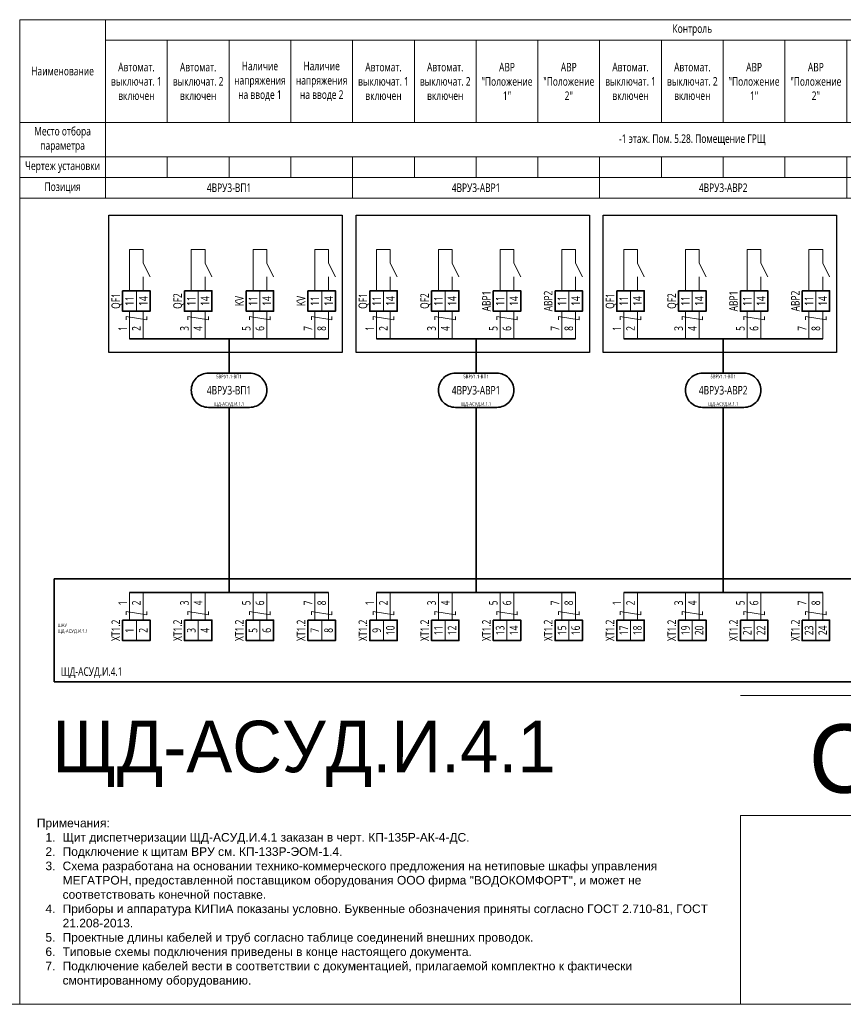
# Model space of a CAD drawing. Header units: millimetres. Extents: x -1173 to 6733, y -4591 to 345.
# Tile 6 of 93: x -572 to -332, y -3863 to -3576. Entities that reach past the tile are written whole.
import ezdxf
from ezdxf.enums import TextEntityAlignment as Align

# ---------------------------------------------------------------- set-up
doc = ezdxf.new("R2010")
doc.units = ezdxf.units.MM
doc.set_wipeout_variables(frame=1)
doc.layers.get('0').update_dxf_attribs({"lineweight": 15})
for name, color, linetype, lineweight in [('AK_Drawing', 7, 'Continuous', 35), ('AK_Drawing_Thin', 7, 'Continuous', 15), ('AK_Equipment', 7, 'Continuous', 35), ('AK_Multy_Wire', 7, 'Continuous', 35), ('AK_Table', 7, 'Continuous', 35), ('AK_Wire', 7, 'Continuous', 15), ('AK_Wire_Number', 7, 'Continuous', 15)]:
    doc.layers.add(name, color=color, linetype=linetype, lineweight=lineweight)
doc.layers.add('UNPLOTTED', color=2, linetype='Continuous', lineweight=15, plot=False)
doc.styles.add('CP.Text', font='arial.ttf')
doc.styles.add('PT Sans Narrow', font='PTN57F.ttf')
doc.styles.get("Standard").update_dxf_attribs({"font": 'arial.ttf'})
doc.styles.add('Trebuchet MS', font='trebuc.ttf', dxfattribs={"width": 0.75})

# ---------------------------------------------------------------- blocks, each defined once
blk = doc.blocks.new('*U1')
at = {"layer": 'UNPLOTTED'}
blk.add_line((0, 90), (-185, 90), dxfattribs=at)
for points in [[(0, 0), (-395, 0), (-395, 287), (0, 287)], [(-185, 55), (0, 55), (0, 0), (-185, 0)]]:
    blk.add_lwpolyline(points, close=True, dxfattribs=at)
blk = doc.blocks.new('*U70')
for p, q in [((0, 0), (0, -30)), ((372, 0), (0, 0)), ((0, -30), (372, -30))]:
    blk.add_line(p, q)
at = {"style": 'Trebuchet MS', "width": 0.75}
for tag, flags, p in [('NAME', 9, (-1, 0)), ('TYPE', 9, (-1, -3)), ('ASSYCODE', 9, (-1, -6)), ('MFG', 9, (-1, -9)), ('MESUREMENT_UNITS', 9, (-1, -13.44)), ('WEIGHT', 9, (-1, -18)), ('COUNT', 9, (-1, -16.98)), ('SORTING_SECTION', 9, (-1, -22.98)), ('XREF', 1, (-1, -24))]:
    blk.add_attdef(tag, text='', height=2, dxfattribs=dict(at, flags=flags)).set_placement(p, align=Align.RIGHT)
blk.add_attdef('TAG1', text='', height=2.5, dxfattribs=at).set_placement((2, -27), align=Align.MIDDLE_LEFT)
at = {"lineweight": 30, "width": 0.75, "flags": 104}
blk.add_attdef('CATDESC', text='', height=2.5, dxfattribs=at).set_placement((370, -25), align=Align.MIDDLE_RIGHT)
at = {"layer": 'UNPLOTTED', "style": 'Trebuchet MS', "width": 0.75, "flags": 8}
for tag, p in [('DESC1', (1, -3)), ('DESC2', (1, -5)), ('DESC3', (1, -7)), ('FAMILY', (1, -13.73)), ('SYSTEM_NAME', (1, -17.99)), ('POSITION_N', (1, -15.99))]:
    blk.add_attdef(tag, p, '', height=1, dxfattribs=at)
blk = doc.blocks.new('*T648')
at = {"layer": 'AK_Table', "color": 0, "linetype": 'ByBlock', "lineweight": -2, "transparency": 16777216}
for p, q in [((0, 0), (367, 0)), ((0, 0), (0, -52)), ((25, 0), (25, -52)), ((367, 0), (367, -52)), ((25, -6), (367, -6)), ((43, -6), (43, -30)), ((61, -6), (61, -30)), ((79, -6), (79, -30)), ((97, -6), (97, -30)), ((115, -6), (115, -30)), ((133, -6), (133, -30)), ((151, -6), (151, -30)), ((169, -6), (169, -30)), ((187, -6), (187, -30)), ((205, -6), (205, -30)), ((223, -6), (223, -30)), ((241, -6), (241, -30)), ((259, -6), (259, -30)), ((277, -6), (277, -30)), ((295, -6), (295, -30)), ((313, -6), (313, -30)), ((331, -6), (331, -30)), ((349, -6), (349, -30)), ((0, -30), (367, -30)), ((0, -40), (367, -40)), ((43, -40), (43, -46)), ((61, -40), (61, -46)), ((79, -40), (79, -46)), ((97, -40), (97, -52)), ((115, -40), (115, -46)), ((133, -40), (133, -46)), ((151, -40), (151, -46)), ((169, -40), (169, -52)), ((187, -40), (187, -46)), ((205, -40), (205, -46)), ((223, -40), (223, -46)), ((241, -40), (241, -52)), ((259, -40), (259, -46)), ((277, -40), (277, -46)), ((295, -40), (295, -46)), ((313, -40), (313, -46)), ((331, -40), (331, -46)), ((349, -40), (349, -46)), ((0, -46), (367, -46)), ((0, -52), (367, -52))]:
    blk.add_line(p, q, dxfattribs=at)
at = {"layer": 'AK_Table', "color": 0, "transparency": 16777216, "char_height": 2.5, "attachment_point": 5, "style": 'Trebuchet MS'}
for s, insert, width in [('Контроль ', (196, -3), 341), ('Автомат. выключат. 1 включен', (34, -18), 17), ('Автомат. выключат. 2 включен', (52, -18), 17), ('Наличие напряжения на вводе 1', (70, -18), 17), ('Наличие напряжения на вводе 2', (88, -18), 17), ('Автомат. выключат. 1 включен', (106, -18), 17), ('Автомат. выключат. 2 включен', (124, -18), 17), ('Автомат. выключат. 1 включен', (178, -18), 17), ('Автомат. выключат. 2 включен', (196, -18), 17), ('Автомат. выключат. 1 включен', (250, -18), 17), ('Автомат. выключат. 2 включен', (268, -18), 17), ('Автомат. выключат. 3 включен', (286, -18), 17), ('Наименование', (12.5, -15), 24), ('АВР "Положение 1"', (142, -18), 17), ('АВР "Положение 2"', (160, -18), 17), ('АВР "Положение 1"', (214, -18), 17), ('АВР "Положение 2"', (232, -18), 17), ('АВР1 "Положение 1"', (304, -18), 17), ('АВР1 "Положение 2"', (322, -18), 17), ('АВР2 "Положение 1"', (340, -18), 17), ('АВР2 "Положение 2"', (358, -18), 17), ('Место отбора параметра', (12.5, -35), 23), ('-1 этаж. Пом. 5.28. Помещение ГРЩ', (196, -35), 341), ('Чертеж установки', (12.5, -43), 23), ('Позиция', (12.5, -49), 23), ('4ВРУ3-ВП1', (61, -49), 71), ('4ВРУ3-АВР1', (133, -49), 71), ('4ВРУ3-АВР2', (205, -49), 71), ('4ВРУ3-АВР3', (304, -49), 125)]:
    blk.add_mtext(s, dxfattribs=dict(at, insert=insert, width=width))
blk = doc.blocks.new('*U217')
blk.add_wipeout([(0, 0), (0, -6), (8, -6), (8, 0)])
blk.add_lwpolyline([(0, 0), (8, 0), (8, -6), (0, -6)], close=True)
at = {"lineweight": -2}
blk.add_lwpolyline([(4, 0), (8, 0), (8, -6), (4, -6)], close=True, dxfattribs=at)
at = {"style": 'Trebuchet MS', "width": 0.75, "flags": 12}
for tag, p in [('TERM01', (2, -3)), ('TERM02', (6, -3))]:
    blk.add_attdef(tag, text='', height=2.5, rotation=90, dxfattribs=at).set_placement(p, align=Align.MIDDLE_CENTER)
at = {"style": 'Trebuchet MS', "width": 0.75}
blk.add_attdef('TAG1', text='', height=2.5, rotation=90, dxfattribs=at).set_placement((-2, -3), align=Align.MIDDLE_CENTER)
at = {"style": 'Trebuchet MS', "width": 0.75, "flags": 12}
for tag, p in [('NOTE01', (2, -7)), ('NOTE02', (6, -7))]:
    blk.add_attdef(tag, text='', height=2.5, rotation=90, dxfattribs=at).set_placement(p, align=Align.MIDDLE_RIGHT)
blk = doc.blocks.new('*U304')
blk.add_lwpolyline([(-6, 5), (6, 5, -0.414214), (11, 0), (11, 0, -0.414214), (6, -5), (-6, -5, -0.414214), (-11, 0), (-11, 0, -0.414214)], format="xyb", close=True)
at = {"style": 'Trebuchet MS', "width": 0.75}
blk.add_attdef('CA_CIRCUIT_NUMBER', text='', height=2.5, dxfattribs=at).set_placement((0, 0), align=Align.MIDDLE_CENTER)
at = {"lineweight": 30, "width": 0.75, "flags": 1}
blk.add_attdef('CA_CABLE_TYPE', text='', height=2.5, rotation=90, dxfattribs=at).set_placement((0, -25), align=Align.BOTTOM_CENTER)
at = {"style": 'Trebuchet MS', "width": 0.75}
blk.add_attdef('LENGTH', text='', height=2.5, rotation=90, dxfattribs=at).set_placement((2, -24.82), align=Align.MIDDLE_CENTER)
at = {"layer": 'UNPLOTTED', "style": 'Trebuchet MS', "width": 0.75}
for tag, p in [('LOAD_NAME', (0, 4)), ('PANEL_NAME', (0, -4))]:
    blk.add_attdef(tag, text='', height=1, dxfattribs=at).set_placement(p, align=Align.MIDDLE_CENTER)
blk = doc.blocks.new('*U641')
at = {"layer": 'AK_Wire'}
for points in [[(-2, -4), (-2, 4)], [(2, -4), (2, 4)], [(3, 2.5), (3, 1.5), (-3, 2.5), (-3, 1.5)]]:
    blk.add_lwpolyline(points, dxfattribs=at)
blk = doc.blocks.new('*U640')
at = {"layer": 'AK_Drawing', "color": 0, "linetype": 'ByBlock', "lineweight": -2, "transparency": 16777216}
for p in [(0, 0), (18, 0), (36, 0), (54, 0)]:
    blk.add_blockref('*U641', p, dxfattribs=at)
blk = doc.blocks.new('Z')
at = {"layer": 'AK_Wire'}
blk.add_lwpolyline([(3, 0.5), (3, -0.5), (-3, 0.5), (-3, -0.5)], dxfattribs=at)
blk = doc.blocks.new('*U630')
at = {"layer": 'AK_Wire'}
for points in [[(-2, -4), (-2, 4)], [(2, -4), (2, 4)]]:
    blk.add_lwpolyline(points, dxfattribs=at)
blk.add_blockref('Z', (0, -2), dxfattribs=at)
blk = doc.blocks.new('*U631')
at = {"layer": 'AK_Drawing', "color": 0, "linetype": 'ByBlock', "lineweight": -2, "transparency": 16777216}
for p in [(0, 0), (18, 0), (36, 0), (54, 0)]:
    blk.add_blockref('*U630', p, dxfattribs=at)
blk = doc.blocks.new('*U30')
blk.add_line((4, 0), (4, 4))
blk.add_lwpolyline([(6, 4), (4, 8), (4, 12), (0, 12), (0, 0)])
blk = doc.blocks.new('*U632')
at = {"layer": 'AK_Drawing_Thin'}
blk.add_blockref('*U30', (-4, -6.5), dxfattribs=at)
blk = doc.blocks.new('*U633')
at = {"layer": 'AK_Drawing', "color": 0, "linetype": 'ByBlock', "lineweight": -2, "transparency": 16777216}
for p in [(0, 0), (18, 0), (36, 0), (54, 0)]:
    blk.add_blockref('*U632', p, dxfattribs=at)
blk = doc.blocks.new('*U637')
at = {"layer": 'AK_Wire'}
for points in [[(-2, -4), (-2, 4)], [(2, -4), (2, 4)], [(3, 2.5), (3, 1.5), (-3, 2.5), (-3, 1.5)]]:
    blk.add_lwpolyline(points, dxfattribs=at)
blk = doc.blocks.new('*U634')
at = {"layer": 'AK_Drawing', "color": 0, "linetype": 'ByBlock', "lineweight": -2, "transparency": 16777216}
for p in [(0, 0), (18, 0), (36, 0), (54, 0)]:
    blk.add_blockref('*U637', p, dxfattribs=at)
blk = doc.blocks.new('*U635')
at = {"layer": 'AK_Drawing_Thin'}
blk.add_blockref('*U30', (-4, -6.5), dxfattribs=at)
blk = doc.blocks.new('*U636')
at = {"layer": 'AK_Drawing', "color": 0, "linetype": 'ByBlock', "lineweight": -2, "transparency": 16777216}
for p in [(0, 0), (18, 0), (36, 0), (54, 0)]:
    blk.add_blockref('*U635', p, dxfattribs=at)
blk = doc.blocks.new('*U638')
at = {"layer": 'AK_Wire'}
for points in [[(-2, -4), (-2, 4)], [(2, -4), (2, 4)]]:
    blk.add_lwpolyline(points, dxfattribs=at)
blk.add_blockref('Z', (0, -2), dxfattribs=at)
blk = doc.blocks.new('*U639')
at = {"layer": 'AK_Drawing', "color": 0, "linetype": 'ByBlock', "lineweight": -2, "transparency": 16777216}
for p in [(0, 0), (18, 0), (36, 0), (54, 0)]:
    blk.add_blockref('*U638', p, dxfattribs=at)
blk = doc.blocks.new('*U303')
blk.add_lwpolyline([(-6, 5), (6, 5, -0.414214), (11, 0), (11, 0, -0.414214), (6, -5), (-6, -5, -0.414214), (-11, 0), (-11, 0, -0.414214)], format="xyb", close=True)
at = {"style": 'Trebuchet MS', "width": 0.75}
blk.add_attdef('CA_CIRCUIT_NUMBER', text='', height=2.5, dxfattribs=at).set_placement((0, 0), align=Align.MIDDLE_CENTER)
at = {"lineweight": 30, "width": 0.75, "flags": 1}
blk.add_attdef('CA_CABLE_TYPE', text='', height=2.5, rotation=90, dxfattribs=at).set_placement((0, -25), align=Align.BOTTOM_CENTER)
at = {"style": 'Trebuchet MS', "width": 0.75}
blk.add_attdef('LENGTH', text='', height=2.5, rotation=90, dxfattribs=at).set_placement((2, -24.82), align=Align.MIDDLE_CENTER)
at = {"layer": 'UNPLOTTED', "style": 'Trebuchet MS', "width": 0.75}
for tag, p in [('LOAD_NAME', (0, 4)), ('PANEL_NAME', (0, -4))]:
    blk.add_attdef(tag, text='', height=1, dxfattribs=at).set_placement(p, align=Align.MIDDLE_CENTER)
blk = doc.blocks.new('*U645')
at = {"layer": 'AK_Wire'}
for points in [[(-2, -4), (-2, 4)], [(2, -4), (2, 4)], [(3, 2.5), (3, 1.5), (-3, 2.5), (-3, 1.5)]]:
    blk.add_lwpolyline(points, dxfattribs=at)
blk = doc.blocks.new('*U642')
at = {"layer": 'AK_Drawing', "color": 0, "linetype": 'ByBlock', "lineweight": -2, "transparency": 16777216}
for p in [(0, 0), (18, 0), (36, 0), (54, 0)]:
    blk.add_blockref('*U645', p, dxfattribs=at)
blk = doc.blocks.new('*U643')
at = {"layer": 'AK_Drawing_Thin'}
blk.add_blockref('*U30', (-4, -6.5), dxfattribs=at)
blk = doc.blocks.new('*U644')
at = {"layer": 'AK_Drawing', "color": 0, "linetype": 'ByBlock', "lineweight": -2, "transparency": 16777216}
for p in [(0, 0), (18, 0), (36, 0), (54, 0)]:
    blk.add_blockref('*U643', p, dxfattribs=at)
blk = doc.blocks.new('*U646')
at = {"layer": 'AK_Wire'}
for points in [[(-2, -4), (-2, 4)], [(2, -4), (2, 4)]]:
    blk.add_lwpolyline(points, dxfattribs=at)
blk.add_blockref('Z', (0, -2), dxfattribs=at)
blk = doc.blocks.new('*U647')
at = {"layer": 'AK_Drawing', "color": 0, "linetype": 'ByBlock', "lineweight": -2, "transparency": 16777216}
for p in [(0, 0), (18, 0), (36, 0), (54, 0)]:
    blk.add_blockref('*U646', p, dxfattribs=at)

msp = doc.modelspace()

# ---------------------------------------------------------------- linework, layer by layer
at = {"layer": 'AK_Drawing', "lineweight": 30}
for points in [[(-546, -3633), (-478, -3633), (-478, -3673), (-546, -3673)], [(-474, -3633), (-406, -3633), (-406, -3673), (-474, -3673)], [(-402, -3633), (-334, -3633), (-334, -3673), (-402, -3673)]]:
    msp.add_lwpolyline(points, close=True, dxfattribs=at)
at = {"layer": 'AK_Multy_Wire'}
for p, q in [((-482, -3669), (-540, -3669)), ((-410, -3669), (-468, -3669)), ((-338, -3669), (-396, -3669)), ((-482, -3743), (-540, -3743)), ((-410, -3743), (-468, -3743)), ((-338, -3743), (-396, -3743))]:
    msp.add_line(p, q, dxfattribs=at)
for points in [[(-511, -3669), (-511, -3679)], [(-439, -3669), (-439, -3679)], [(-367, -3669), (-367, -3679)], [(-511, -3689), (-511, -3743)], [(-439, -3689), (-439, -3743)], [(-367, -3689), (-367, -3743)]]:
    msp.add_lwpolyline(points, dxfattribs=at)
at = {"layer": 'UNPLOTTED', "color": 2, "true_color": 0xf1eb1f}
msp.add_xline((-778, -3863), (1, 0), dxfattribs=at)

# ---------------------------------------------------------------- block references
msp.add_blockref('*T648', (-572, -3576))
at = {"layer": 'AK_Drawing'}
msp.add_blockref('*U639', (-466, -3747), dxfattribs=at)
at = {"layer": 'AK_Equipment'}
ref = msp.add_blockref('*U70', (-562, -3739), dxfattribs=at)
ref.add_attrib('TAG1', 'ЩД-АСУД.И.4.1', dxfattribs={"layer": '0', "height": 2.5, "style": 'Trebuchet MS', "width": 0.75}).set_placement((-560, -3766), align=Align.MIDDLE_LEFT)
ref.add_attrib('FAMILY', 'ШАУ', (-561, -3753.01), dxfattribs={"layer": 'UNPLOTTED', "height": 1, "style": 'Trebuchet MS', "width": 0.75})
ref.add_attrib('POSITION_N', 'ЩД-АСУД.И.1.1', (-561, -3754.72), dxfattribs={"layer": 'UNPLOTTED', "height": 1, "style": 'Trebuchet MS', "width": 0.75})
at = {"layer": 'AK_Multy_Wire', "ltscale": 10}
for name, p, values in [('*U304', (-511, -3684), {'CA_CIRCUIT_NUMBER': '4ВРУ3-ВП1', 'PANEL_NAME': 'ЩД-АСУД.И.1.1', 'LOAD_NAME': '5ВРУ1.1-ВП1'}), ('*U303', (-439, -3684), {'CA_CIRCUIT_NUMBER': '4ВРУ3-АВР1', 'PANEL_NAME': 'ЩД-АСУД.И.1.1', 'LOAD_NAME': '5ВРУ1.1-ВП1'}), ('*U303', (-367, -3684), {'CA_CIRCUIT_NUMBER': '4ВРУ3-АВР2', 'PANEL_NAME': 'ЩД-АСУД.И.1.1', 'LOAD_NAME': '5ВРУ1.1-ВП1'})]:
    msp.add_blockref(name, p, dxfattribs=at).add_auto_attribs(values)
at = {"layer": 'UNPLOTTED'}
msp.add_blockref('*U1', (-177, -3863), dxfattribs=at)

# ---------------------------------------------------------------- texts
at = {"insert": (-567, -3858), "char_height": 2.5, "width": 200, "attachment_point": 7, "style": 'CP.Text'}
msp.add_mtext('\\pxql;Примечания:\\P\\pi-2,l3,t3;1. ^IЩит диспетчеризации ЩД-АСУД.И.4.1 заказан в черт. КП-135Р-АК-4-ДС.\\P2.^IПодключение к щитам ВРУ см. КП-133Р-ЭОМ-1.4.\\P3.^IСхема разработана на основании технико-коммерческого предложения на нетиповые шкафы управления МЕГАТРОН, предоставленной поставщиком оборудования ООО фирма "ВОДОКОМФОРТ", и может не соответствовать конечной поставке.\\P4.^IПриборы и аппаратура КИПиА показаны условно. Буквенные обозначения приняты согласно ГОСТ 2.710-81, ГОСТ 21.208-2013.\\P5.^IПроектные длины кабелей и труб согласно таблице соединений внешних проводок.\\P6.^IТиповые схемы подключения приведены в конце настоящего документа.\\P7.^IПодключение кабелей вести в соответствии с документацией, прилагаемой комплектно к фактически смонтированному оборудованию.', dxfattribs=at)
at = {"layer": 'AK_Wire_Number', "style": 'Trebuchet MS', "width": 0.75}
for s, p in [('1', (-540, -3666)), ('2', (-536, -3666)), ('3', (-522, -3666)), ('4', (-518, -3666)), ('5', (-504, -3666)), ('6', (-500, -3666)), ('7', (-486, -3666)), ('8', (-482, -3666)), ('1', (-468, -3666)), ('2', (-464, -3666)), ('3', (-450, -3666)), ('4', (-446, -3666)), ('5', (-432, -3666)), ('6', (-428, -3666)), ('7', (-414, -3666)), ('8', (-410, -3666)), ('1', (-396, -3666)), ('2', (-392, -3666)), ('3', (-378, -3666)), ('4', (-374, -3666)), ('5', (-360, -3666)), ('6', (-356, -3666)), ('7', (-342, -3666)), ('8', (-338, -3666)), ('1', (-540, -3746)), ('2', (-536, -3746)), ('3', (-522, -3746)), ('4', (-518, -3746)), ('5', (-504, -3746)), ('6', (-500, -3746)), ('7', (-486, -3746)), ('8', (-482, -3746)), ('1', (-468, -3746)), ('2', (-464, -3746)), ('3', (-450, -3746)), ('4', (-446, -3746)), ('5', (-432, -3746)), ('6', (-428, -3746)), ('7', (-414, -3746)), ('8', (-410, -3746)), ('1', (-396, -3746)), ('2', (-392, -3746)), ('3', (-378, -3746)), ('4', (-374, -3746)), ('5', (-360, -3746)), ('6', (-356, -3746)), ('7', (-342, -3746)), ('8', (-338, -3746))]:
    msp.add_text(s, height=2.5, rotation=90, dxfattribs=at).set_placement(p, align=Align.BOTTOM_CENTER)
at = {"layer": 'UNPLOTTED', "style": 'PT Sans Narrow'}
msp.add_text('ЩД-АСУД.И.4.1', height=15, dxfattribs=at).set_placement((-562.51, -3795.35))
msp.add_text('С5.6', height=20, dxfattribs=at).set_placement((-285.51, -3801.35), align=Align.RIGHT)

# ---------------------------------------------------------------- next in the draw order: block references
at = {"layer": 'AK_Equipment', "lineweight": 15}
ref = msp.add_blockref('*U217', (-542, -3655), dxfattribs=at)
ref.add_attrib('TAG1', 'QF1', dxfattribs={"layer": '0', "height": 2.5, "rotation": 90, "style": 'Trebuchet MS', "width": 0.75}).set_placement((-544, -3658), align=Align.MIDDLE_CENTER)
ref.add_attrib('TERM01', '11', dxfattribs={"layer": '0', "height": 2.5, "rotation": 90, "style": 'Trebuchet MS', "width": 0.75}).set_placement((-540, -3658), align=Align.MIDDLE_CENTER)
ref.add_attrib('TERM02', '14', dxfattribs={"layer": '0', "height": 2.5, "rotation": 90, "style": 'Trebuchet MS', "width": 0.75}).set_placement((-536, -3658), align=Align.MIDDLE_CENTER)
ref = msp.add_blockref('*U217', (-524, -3655), dxfattribs=at)
ref.add_attrib('TAG1', 'QF2', dxfattribs={"layer": '0', "height": 2.5, "rotation": 90, "style": 'Trebuchet MS', "width": 0.75}).set_placement((-526, -3658), align=Align.MIDDLE_CENTER)
ref.add_attrib('TERM01', '11', dxfattribs={"layer": '0', "height": 2.5, "rotation": 90, "style": 'Trebuchet MS', "width": 0.75}).set_placement((-522, -3658), align=Align.MIDDLE_CENTER)
ref.add_attrib('TERM02', '14', dxfattribs={"layer": '0', "height": 2.5, "rotation": 90, "style": 'Trebuchet MS', "width": 0.75}).set_placement((-518, -3658), align=Align.MIDDLE_CENTER)
ref = msp.add_blockref('*U217', (-506, -3655), dxfattribs=at)
ref.add_attrib('TAG1', 'KV', dxfattribs={"layer": '0', "height": 2.5, "rotation": 90, "style": 'Trebuchet MS', "width": 0.75}).set_placement((-508, -3658), align=Align.MIDDLE_CENTER)
ref.add_attrib('TERM01', '11', dxfattribs={"layer": '0', "height": 2.5, "rotation": 90, "style": 'Trebuchet MS', "width": 0.75}).set_placement((-504, -3658), align=Align.MIDDLE_CENTER)
ref.add_attrib('TERM02', '14', dxfattribs={"layer": '0', "height": 2.5, "rotation": 90, "style": 'Trebuchet MS', "width": 0.75}).set_placement((-500, -3658), align=Align.MIDDLE_CENTER)
ref = msp.add_blockref('*U217', (-470, -3655), dxfattribs=at)
ref.add_attrib('TAG1', 'QF1', dxfattribs={"layer": '0', "height": 2.5, "rotation": 90, "style": 'Trebuchet MS', "width": 0.75}).set_placement((-472, -3658), align=Align.MIDDLE_CENTER)
ref.add_attrib('TERM01', '11', dxfattribs={"layer": '0', "height": 2.5, "rotation": 90, "style": 'Trebuchet MS', "width": 0.75}).set_placement((-468, -3658), align=Align.MIDDLE_CENTER)
ref.add_attrib('TERM02', '14', dxfattribs={"layer": '0', "height": 2.5, "rotation": 90, "style": 'Trebuchet MS', "width": 0.75}).set_placement((-464, -3658), align=Align.MIDDLE_CENTER)
ref = msp.add_blockref('*U217', (-452, -3655), dxfattribs=at)
ref.add_attrib('TAG1', 'QF2', dxfattribs={"layer": '0', "height": 2.5, "rotation": 90, "style": 'Trebuchet MS', "width": 0.75}).set_placement((-454, -3658), align=Align.MIDDLE_CENTER)
ref.add_attrib('TERM01', '11', dxfattribs={"layer": '0', "height": 2.5, "rotation": 90, "style": 'Trebuchet MS', "width": 0.75}).set_placement((-450, -3658), align=Align.MIDDLE_CENTER)
ref.add_attrib('TERM02', '14', dxfattribs={"layer": '0', "height": 2.5, "rotation": 90, "style": 'Trebuchet MS', "width": 0.75}).set_placement((-446, -3658), align=Align.MIDDLE_CENTER)
ref = msp.add_blockref('*U217', (-398, -3655), dxfattribs=at)
ref.add_attrib('TAG1', 'QF1', dxfattribs={"layer": '0', "height": 2.5, "rotation": 90, "style": 'Trebuchet MS', "width": 0.75}).set_placement((-400, -3658), align=Align.MIDDLE_CENTER)
ref.add_attrib('TERM01', '11', dxfattribs={"layer": '0', "height": 2.5, "rotation": 90, "style": 'Trebuchet MS', "width": 0.75}).set_placement((-396, -3658), align=Align.MIDDLE_CENTER)
ref.add_attrib('TERM02', '14', dxfattribs={"layer": '0', "height": 2.5, "rotation": 90, "style": 'Trebuchet MS', "width": 0.75}).set_placement((-392, -3658), align=Align.MIDDLE_CENTER)
ref = msp.add_blockref('*U217', (-380, -3655), dxfattribs=at)
ref.add_attrib('TAG1', 'QF2', dxfattribs={"layer": '0', "height": 2.5, "rotation": 90, "style": 'Trebuchet MS', "width": 0.75}).set_placement((-382, -3658), align=Align.MIDDLE_CENTER)
ref.add_attrib('TERM01', '11', dxfattribs={"layer": '0', "height": 2.5, "rotation": 90, "style": 'Trebuchet MS', "width": 0.75}).set_placement((-378, -3658), align=Align.MIDDLE_CENTER)
ref.add_attrib('TERM02', '14', dxfattribs={"layer": '0', "height": 2.5, "rotation": 90, "style": 'Trebuchet MS', "width": 0.75}).set_placement((-374, -3658), align=Align.MIDDLE_CENTER)
ref = msp.add_blockref('*U217', (-542, -3751), dxfattribs=at)
ref.add_attrib('TAG1', 'XT1.2', dxfattribs={"layer": '0', "height": 2.5, "rotation": 90, "style": 'Trebuchet MS', "width": 0.75}).set_placement((-544, -3754), align=Align.MIDDLE_CENTER)
ref.add_attrib('TERM01', '1', dxfattribs={"layer": '0', "height": 2.5, "rotation": 90, "style": 'Trebuchet MS', "width": 0.75}).set_placement((-540, -3754), align=Align.MIDDLE_CENTER)
ref.add_attrib('TERM02', '2', dxfattribs={"layer": '0', "height": 2.5, "rotation": 90, "style": 'Trebuchet MS', "width": 0.75}).set_placement((-536, -3754), align=Align.MIDDLE_CENTER)
ref = msp.add_blockref('*U217', (-524, -3751), dxfattribs=at)
ref.add_attrib('TAG1', 'XT1.2', dxfattribs={"layer": '0', "height": 2.5, "rotation": 90, "style": 'Trebuchet MS', "width": 0.75}).set_placement((-526, -3754), align=Align.MIDDLE_CENTER)
ref.add_attrib('TERM01', '3', dxfattribs={"layer": '0', "height": 2.5, "rotation": 90, "style": 'Trebuchet MS', "width": 0.75}).set_placement((-522, -3754), align=Align.MIDDLE_CENTER)
ref.add_attrib('TERM02', '4', dxfattribs={"layer": '0', "height": 2.5, "rotation": 90, "style": 'Trebuchet MS', "width": 0.75}).set_placement((-518, -3754), align=Align.MIDDLE_CENTER)
ref = msp.add_blockref('*U217', (-506, -3751), dxfattribs=at)
ref.add_attrib('TAG1', 'XT1.2', dxfattribs={"layer": '0', "height": 2.5, "rotation": 90, "style": 'Trebuchet MS', "width": 0.75}).set_placement((-508, -3754), align=Align.MIDDLE_CENTER)
ref.add_attrib('TERM01', '5', dxfattribs={"layer": '0', "height": 2.5, "rotation": 90, "style": 'Trebuchet MS', "width": 0.75}).set_placement((-504, -3754), align=Align.MIDDLE_CENTER)
ref.add_attrib('TERM02', '6', dxfattribs={"layer": '0', "height": 2.5, "rotation": 90, "style": 'Trebuchet MS', "width": 0.75}).set_placement((-500, -3754), align=Align.MIDDLE_CENTER)
ref = msp.add_blockref('*U217', (-470, -3751), dxfattribs=at)
ref.add_attrib('TAG1', 'XT1.2', dxfattribs={"layer": '0', "height": 2.5, "rotation": 90, "style": 'Trebuchet MS', "width": 0.75}).set_placement((-472, -3754), align=Align.MIDDLE_CENTER)
ref.add_attrib('TERM01', '9', dxfattribs={"layer": '0', "height": 2.5, "rotation": 90, "style": 'Trebuchet MS', "width": 0.75}).set_placement((-468, -3754), align=Align.MIDDLE_CENTER)
ref.add_attrib('TERM02', '10', dxfattribs={"layer": '0', "height": 2.5, "rotation": 90, "style": 'Trebuchet MS', "width": 0.75}).set_placement((-464, -3754), align=Align.MIDDLE_CENTER)
ref = msp.add_blockref('*U217', (-452, -3751), dxfattribs=at)
ref.add_attrib('TAG1', 'XT1.2', dxfattribs={"layer": '0', "height": 2.5, "rotation": 90, "style": 'Trebuchet MS', "width": 0.75}).set_placement((-454, -3754), align=Align.MIDDLE_CENTER)
ref.add_attrib('TERM01', '11', dxfattribs={"layer": '0', "height": 2.5, "rotation": 90, "style": 'Trebuchet MS', "width": 0.75}).set_placement((-450, -3754), align=Align.MIDDLE_CENTER)
ref.add_attrib('TERM02', '12', dxfattribs={"layer": '0', "height": 2.5, "rotation": 90, "style": 'Trebuchet MS', "width": 0.75}).set_placement((-446, -3754), align=Align.MIDDLE_CENTER)
ref = msp.add_blockref('*U217', (-434, -3751), dxfattribs=at)
ref.add_attrib('TAG1', 'XT1.2', dxfattribs={"layer": '0', "height": 2.5, "rotation": 90, "style": 'Trebuchet MS', "width": 0.75}).set_placement((-436, -3754), align=Align.MIDDLE_CENTER)
ref.add_attrib('TERM01', '13', dxfattribs={"layer": '0', "height": 2.5, "rotation": 90, "style": 'Trebuchet MS', "width": 0.75}).set_placement((-432, -3754), align=Align.MIDDLE_CENTER)
ref.add_attrib('TERM02', '14', dxfattribs={"layer": '0', "height": 2.5, "rotation": 90, "style": 'Trebuchet MS', "width": 0.75}).set_placement((-428, -3754), align=Align.MIDDLE_CENTER)
ref = msp.add_blockref('*U217', (-416, -3751), dxfattribs=at)
ref.add_attrib('TAG1', 'XT1.2', dxfattribs={"layer": '0', "height": 2.5, "rotation": 90, "style": 'Trebuchet MS', "width": 0.75}).set_placement((-418, -3754), align=Align.MIDDLE_CENTER)
ref.add_attrib('TERM01', '15', dxfattribs={"layer": '0', "height": 2.5, "rotation": 90, "style": 'Trebuchet MS', "width": 0.75}).set_placement((-414, -3754), align=Align.MIDDLE_CENTER)
ref.add_attrib('TERM02', '16', dxfattribs={"layer": '0', "height": 2.5, "rotation": 90, "style": 'Trebuchet MS', "width": 0.75}).set_placement((-410, -3754), align=Align.MIDDLE_CENTER)
ref = msp.add_blockref('*U217', (-398, -3751), dxfattribs=at)
ref.add_attrib('TAG1', 'XT1.2', dxfattribs={"layer": '0', "height": 2.5, "rotation": 90, "style": 'Trebuchet MS', "width": 0.75}).set_placement((-400, -3754), align=Align.MIDDLE_CENTER)
ref.add_attrib('TERM01', '17', dxfattribs={"layer": '0', "height": 2.5, "rotation": 90, "style": 'Trebuchet MS', "width": 0.75}).set_placement((-396, -3754), align=Align.MIDDLE_CENTER)
ref.add_attrib('TERM02', '18', dxfattribs={"layer": '0', "height": 2.5, "rotation": 90, "style": 'Trebuchet MS', "width": 0.75}).set_placement((-392, -3754), align=Align.MIDDLE_CENTER)
ref = msp.add_blockref('*U217', (-380, -3751), dxfattribs=at)
ref.add_attrib('TAG1', 'XT1.2', dxfattribs={"layer": '0', "height": 2.5, "rotation": 90, "style": 'Trebuchet MS', "width": 0.75}).set_placement((-382, -3754), align=Align.MIDDLE_CENTER)
ref.add_attrib('TERM01', '19', dxfattribs={"layer": '0', "height": 2.5, "rotation": 90, "style": 'Trebuchet MS', "width": 0.75}).set_placement((-378, -3754), align=Align.MIDDLE_CENTER)
ref.add_attrib('TERM02', '20', dxfattribs={"layer": '0', "height": 2.5, "rotation": 90, "style": 'Trebuchet MS', "width": 0.75}).set_placement((-374, -3754), align=Align.MIDDLE_CENTER)
ref = msp.add_blockref('*U217', (-362, -3751), dxfattribs=at)
ref.add_attrib('TAG1', 'XT1.2', dxfattribs={"layer": '0', "height": 2.5, "rotation": 90, "style": 'Trebuchet MS', "width": 0.75}).set_placement((-364, -3754), align=Align.MIDDLE_CENTER)
ref.add_attrib('TERM01', '21', dxfattribs={"layer": '0', "height": 2.5, "rotation": 90, "style": 'Trebuchet MS', "width": 0.75}).set_placement((-360, -3754), align=Align.MIDDLE_CENTER)
ref.add_attrib('TERM02', '22', dxfattribs={"layer": '0', "height": 2.5, "rotation": 90, "style": 'Trebuchet MS', "width": 0.75}).set_placement((-356, -3754), align=Align.MIDDLE_CENTER)
ref = msp.add_blockref('*U217', (-344, -3751), dxfattribs=at)
ref.add_attrib('TAG1', 'XT1.2', dxfattribs={"layer": '0', "height": 2.5, "rotation": 90, "style": 'Trebuchet MS', "width": 0.75}).set_placement((-346, -3754), align=Align.MIDDLE_CENTER)
ref.add_attrib('TERM01', '23', dxfattribs={"layer": '0', "height": 2.5, "rotation": 90, "style": 'Trebuchet MS', "width": 0.75}).set_placement((-342, -3754), align=Align.MIDDLE_CENTER)
ref.add_attrib('TERM02', '24', dxfattribs={"layer": '0', "height": 2.5, "rotation": 90, "style": 'Trebuchet MS', "width": 0.75}).set_placement((-338, -3754), align=Align.MIDDLE_CENTER)

# ---------------------------------------------------------------- next in the draw order: block references
at = {"layer": 'AK_Drawing'}
for name, p in [('*U633', (-536, -3648.5)), ('*U636', (-464, -3648.5)), ('*U644', (-392, -3648.5)), ('*U640', (-538, -3665)), ('*U634', (-466, -3665)), ('*U642', (-394, -3665)), ('*U631', (-538, -3747)), ('*U647', (-394, -3747))]:
    msp.add_blockref(name, p, dxfattribs=at)

# ---------------------------------------------------------------- next in the draw order: block references
at = {"layer": 'AK_Equipment', "lineweight": 15}
ref = msp.add_blockref('*U217', (-488, -3655), dxfattribs=at)
ref.add_attrib('TAG1', 'KV', dxfattribs={"layer": '0', "height": 2.5, "rotation": 90, "style": 'Trebuchet MS', "width": 0.75}).set_placement((-490, -3658), align=Align.MIDDLE_CENTER)
ref.add_attrib('TERM01', '11', dxfattribs={"layer": '0', "height": 2.5, "rotation": 90, "style": 'Trebuchet MS', "width": 0.75}).set_placement((-486, -3658), align=Align.MIDDLE_CENTER)
ref.add_attrib('TERM02', '14', dxfattribs={"layer": '0', "height": 2.5, "rotation": 90, "style": 'Trebuchet MS', "width": 0.75}).set_placement((-482, -3658), align=Align.MIDDLE_CENTER)
ref = msp.add_blockref('*U217', (-434, -3655), dxfattribs=at)
ref.add_attrib('TAG1', 'АВР1', dxfattribs={"layer": '0', "height": 2.5, "rotation": 90, "style": 'Trebuchet MS', "width": 0.75}).set_placement((-436, -3658), align=Align.MIDDLE_CENTER)
ref.add_attrib('TERM01', '11', dxfattribs={"layer": '0', "height": 2.5, "rotation": 90, "style": 'Trebuchet MS', "width": 0.75}).set_placement((-432, -3658), align=Align.MIDDLE_CENTER)
ref.add_attrib('TERM02', '14', dxfattribs={"layer": '0', "height": 2.5, "rotation": 90, "style": 'Trebuchet MS', "width": 0.75}).set_placement((-428, -3658), align=Align.MIDDLE_CENTER)
ref = msp.add_blockref('*U217', (-416, -3655), dxfattribs=at)
ref.add_attrib('TAG1', 'АВР2', dxfattribs={"layer": '0', "height": 2.5, "rotation": 90, "style": 'Trebuchet MS', "width": 0.75}).set_placement((-418, -3658), align=Align.MIDDLE_CENTER)
ref.add_attrib('TERM01', '11', dxfattribs={"layer": '0', "height": 2.5, "rotation": 90, "style": 'Trebuchet MS', "width": 0.75}).set_placement((-414, -3658), align=Align.MIDDLE_CENTER)
ref.add_attrib('TERM02', '14', dxfattribs={"layer": '0', "height": 2.5, "rotation": 90, "style": 'Trebuchet MS', "width": 0.75}).set_placement((-410, -3658), align=Align.MIDDLE_CENTER)
ref = msp.add_blockref('*U217', (-362, -3655), dxfattribs=at)
ref.add_attrib('TAG1', 'АВР1', dxfattribs={"layer": '0', "height": 2.5, "rotation": 90, "style": 'Trebuchet MS', "width": 0.75}).set_placement((-364, -3658), align=Align.MIDDLE_CENTER)
ref.add_attrib('TERM01', '11', dxfattribs={"layer": '0', "height": 2.5, "rotation": 90, "style": 'Trebuchet MS', "width": 0.75}).set_placement((-360, -3658), align=Align.MIDDLE_CENTER)
ref.add_attrib('TERM02', '14', dxfattribs={"layer": '0', "height": 2.5, "rotation": 90, "style": 'Trebuchet MS', "width": 0.75}).set_placement((-356, -3658), align=Align.MIDDLE_CENTER)
ref = msp.add_blockref('*U217', (-344, -3655), dxfattribs=at)
ref.add_attrib('TAG1', 'АВР2', dxfattribs={"layer": '0', "height": 2.5, "rotation": 90, "style": 'Trebuchet MS', "width": 0.75}).set_placement((-346, -3658), align=Align.MIDDLE_CENTER)
ref.add_attrib('TERM01', '11', dxfattribs={"layer": '0', "height": 2.5, "rotation": 90, "style": 'Trebuchet MS', "width": 0.75}).set_placement((-342, -3658), align=Align.MIDDLE_CENTER)
ref.add_attrib('TERM02', '14', dxfattribs={"layer": '0', "height": 2.5, "rotation": 90, "style": 'Trebuchet MS', "width": 0.75}).set_placement((-338, -3658), align=Align.MIDDLE_CENTER)
ref = msp.add_blockref('*U217', (-488, -3751), dxfattribs=at)
ref.add_attrib('TAG1', 'XT1.2', dxfattribs={"layer": '0', "height": 2.5, "rotation": 90, "style": 'Trebuchet MS', "width": 0.75}).set_placement((-490, -3754), align=Align.MIDDLE_CENTER)
ref.add_attrib('TERM01', '7', dxfattribs={"layer": '0', "height": 2.5, "rotation": 90, "style": 'Trebuchet MS', "width": 0.75}).set_placement((-486, -3754), align=Align.MIDDLE_CENTER)
ref.add_attrib('TERM02', '8', dxfattribs={"layer": '0', "height": 2.5, "rotation": 90, "style": 'Trebuchet MS', "width": 0.75}).set_placement((-482, -3754), align=Align.MIDDLE_CENTER)

doc.saveas('drawing.dxf')
